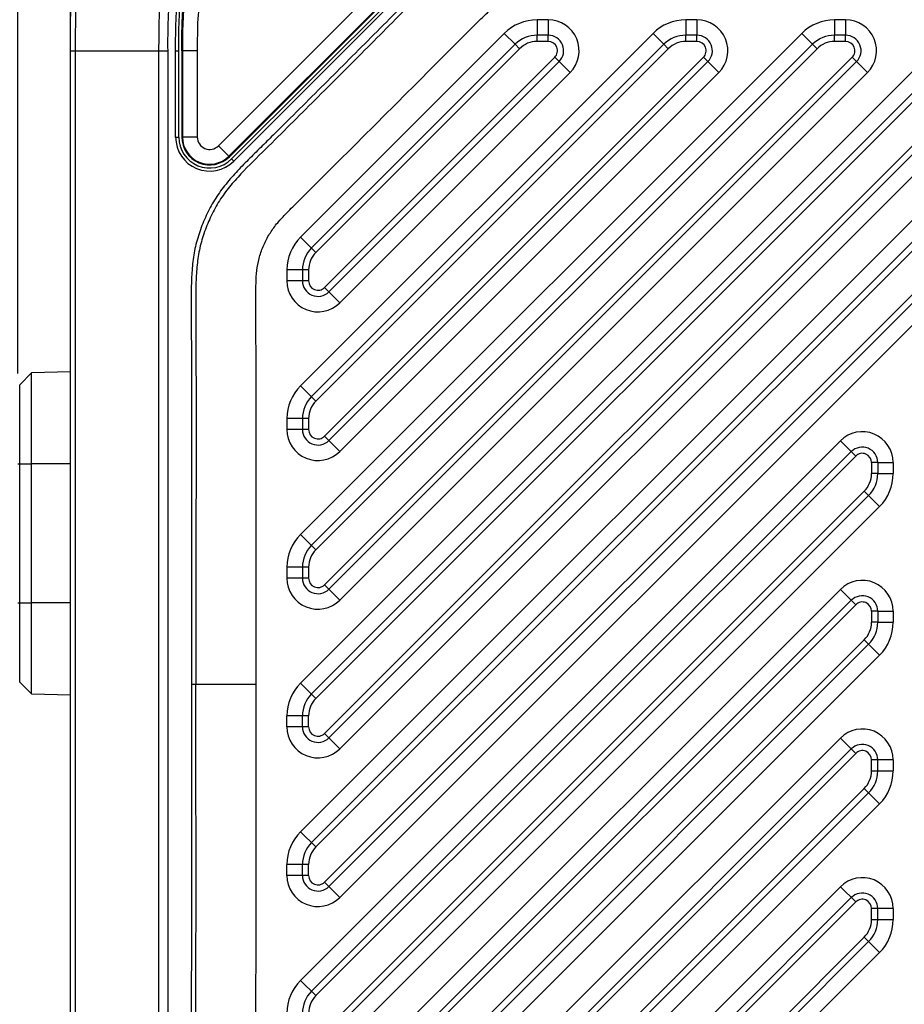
# Model space of a CAD drawing. Header units: millimetres. Extents: x -330 to -25, y 175 to 679.
# Tile 12 of 40: x -179 to -150, y 349 to 381. Entities that reach past the tile are written whole.
import ezdxf

# ---------------------------------------------------------------- set-up
doc = ezdxf.new("R2010")
doc.units = ezdxf.units.MM
doc.header["$LTSCALE"] = 23.1
doc.header["$PDMODE"] = 3
doc.header["$PDSIZE"] = 8
doc.layers.get('0').update_dxf_attribs({"linetype": 'CONTINUOUS'})
doc.layers.get('Defpoints').update_dxf_attribs({"linetype": 'CONTINUOUS'})
for name, color, linetype in [('08_ALL_DRAFTS', 7, 'CONTINUOUS'), ('09_ALL_ROUNDS', 7, 'CONTINUOUS'), ('20_ALL_FEATURES', 7, 'CONTINUOUS'), ('51__DRAFT_DIMS', 7, 'CONTINUOUS')]:
    doc.layers.add(name, color=color, linetype=linetype)
doc.styles.get("Standard").update_dxf_attribs({"font": 'simfang.ttf'})
doc.dimstyles.new('DIMSTYLE_2', dxfattribs={"dimtxt": 3, "dimasz": 3, "dimexe": 2.5, "dimexo": 0.5, "dimgap": 0.75, "dimtad": 1, "dimdsep": 46, "dimtxsty": 'STANDARD', "dimblk": '_FILLED', "dimblk1": '_FILLED', "dimblk2": '_FILLED', "dimcen": 0.09, "dimclrt": 3, "dimazin": 2, "dimtol": 1, "dimtp": 0.1, "dimtm": 0.1, "dimtfac": 1, "dimtofl": 0, "dimtmove": 0, "dimatfit": 3, "dimldrblk": '_FILLED', "dimfxl": 1, "dimtolj": 1, "dimarcsym": 0})
doc.dimstyles.new('DIMSTYLE_8', dxfattribs={"dimtxt": 3, "dimasz": 3, "dimexe": 2.5, "dimexo": 0.5, "dimgap": 0.75, "dimtad": 1, "dimdsep": 46, "dimtxsty": 'STANDARD', "dimblk": '_FILLED', "dimblk1": '_FILLED', "dimblk2": '_FILLED', "dimcen": 0.09, "dimclrt": 3, "dimazin": 2, "dimtp": 0.3, "dimtm": 0.3, "dimtfac": 1, "dimtofl": 0, "dimtmove": 0, "dimatfit": 3, "dimldrblk": '_FILLED', "dimfxl": 1, "dimtolj": 1, "dimarcsym": 0})

# ---------------------------------------------------------------- blocks, each defined once
blk = doc.blocks.new('_FILLED')
at = {"color": 0, "linetype": 'ByBlock'}
blk.add_solid([(0, 0), (-1, 0.167), (-1, -0.167)], dxfattribs=at)
blk = doc.blocks.new('*D310')
at = {"layer": '51__DRAFT_DIMS', "color": 0, "lineweight": -2}
for p, q in [((-179.156, 369.095), (-179.156, 404.813)), ((-135.656, 381.881), (-135.656, 404.813)), ((-176.156, 402.313), (-138.656, 402.313))]:
    blk.add_line(p, q, dxfattribs=at)
at = {"layer": 'Defpoints', "color": 0}
for p in [(-135.656, 402.313), (-135.656, 381.381), (-179.156, 368.595)]:
    blk.add_point(p, dxfattribs=at)
at = {"layer": '51__DRAFT_DIMS', "color": 0, "linetype": 'ByBlock', "lineweight": -2, "xscale": 3, "yscale": 3, "zscale": 3, "rotation": 180}
blk.add_blockref('_FILLED', (-179.156, 402.313), dxfattribs=at)
at = {"layer": '51__DRAFT_DIMS', "color": 0, "linetype": 'ByBlock', "lineweight": -2, "xscale": 3, "yscale": 3, "zscale": 3}
blk.add_blockref('_FILLED', (-135.656, 402.313), dxfattribs=at)
at = {"layer": '51__DRAFT_DIMS', "color": 3, "insert": (-157.503, 407.063), "char_height": 3, "attachment_point": 2, "line_spacing_factor": 0.9}
blk.add_mtext('\\A1;43.5', dxfattribs=at)
blk = doc.blocks.new('*D311')
at = {"layer": '51__DRAFT_DIMS', "color": 0, "lineweight": -2}
for p, q in [((-177.456, 380.04), (-177.456, 396.554)), ((-135.656, 381.881), (-135.656, 396.554)), ((-174.456, 394.054), (-138.656, 394.054))]:
    blk.add_line(p, q, dxfattribs=at)
at = {"layer": 'Defpoints', "color": 0}
for p in [(-135.656, 394.054), (-135.656, 381.381), (-177.456, 379.54)]:
    blk.add_point(p, dxfattribs=at)
at = {"layer": '51__DRAFT_DIMS', "color": 0, "linetype": 'ByBlock', "lineweight": -2, "xscale": 3, "yscale": 3, "zscale": 3, "rotation": 180}
blk.add_blockref('_FILLED', (-177.456, 394.054), dxfattribs=at)
at = {"layer": '51__DRAFT_DIMS', "color": 0, "linetype": 'ByBlock', "lineweight": -2, "xscale": 3, "yscale": 3, "zscale": 3}
blk.add_blockref('_FILLED', (-135.656, 394.054), dxfattribs=at)
at = {"layer": '51__DRAFT_DIMS', "color": 3, "insert": (-156.641, 398.804), "char_height": 3, "attachment_point": 2, "line_spacing_factor": 0.9}
blk.add_mtext('\\A1;41.8', dxfattribs=at)
blk = doc.blocks.new('*D318')
at = {"layer": '51__DRAFT_DIMS', "color": 0, "lineweight": -2}
for p, q in [((-221.156, 379.431), (-221.156, 414.563)), ((-135.656, 387.452), (-135.656, 414.563)), ((-138.656, 412.063), (-218.156, 412.063))]:
    blk.add_line(p, q, dxfattribs=at)
at = {"layer": 'Defpoints', "color": 0}
for p in [(-221.156, 412.063), (-135.656, 386.952), (-221.156, 378.931)]:
    blk.add_point(p, dxfattribs=at)
at = {"layer": '51__DRAFT_DIMS', "color": 0, "linetype": 'ByBlock', "lineweight": -2, "xscale": 3, "yscale": 3, "zscale": 3, "rotation": 180}
blk.add_blockref('_FILLED', (-221.156, 412.063), dxfattribs=at)
at = {"layer": '51__DRAFT_DIMS', "color": 0, "linetype": 'ByBlock', "lineweight": -2, "xscale": 3, "yscale": 3, "zscale": 3}
blk.add_blockref('_FILLED', (-135.656, 412.063), dxfattribs=at)
at = {"layer": '51__DRAFT_DIMS', "color": 3, "insert": (-178.085, 416.813), "char_height": 3, "attachment_point": 2, "line_spacing_factor": 0.9}
blk.add_mtext('\\A1;85.5%%p0.1', dxfattribs=at)

msp = doc.modelspace()

# ---------------------------------------------------------------- linework, layer by layer
at = {"layer": '08_ALL_DRAFTS', "color": 7}
for p, q in [((-179.09731, 368.7362), (-178.71505, 369.11847)), ((-178.71505, 358.73678), (-178.71505, 369.11847)), ((-179.09731, 359.11904), (-178.71505, 358.73678))]:
    msp.add_line(p, q, dxfattribs=at)
at = {"layer": '08_ALL_DRAFTS', "color": 4}
for p, q in [((-179.09731, 366.17762), (-178.71505, 366.17762)), ((-179.09731, 361.67762), (-178.71505, 361.67762))]:
    msp.add_line(p, q, dxfattribs=at)
at = {"layer": '09_ALL_ROUNDS', "color": 7}
for p, q in [((-165.95559, 382.33321), (-172.2487, 376.03855)), ((-162.00994, 380.04023), (-162.36848, 380.04023)), ((-157.20186, 380.04023), (-157.56039, 380.04023)), ((-152.39377, 380.04023), (-152.7523, 380.04023)), ((-163.07562, 379.74731), (-169.66303, 373.15924)), ((-158.26753, 379.74731), (-169.66303, 368.35067)), ((-153.45945, 379.74731), (-169.66303, 363.54211)), ((-169.66303, 358.73354), (-148.65136, 379.74731)), ((-177.45589, 344.87871), (-177.45589, 379.54023)), ((-173.95589, 376.74557), (-173.95589, 379.54023)), ((-169.10232, 371.74001), (-161.65637, 379.1867)), ((-169.10232, 366.93144), (-156.84828, 379.1867)), ((-169.10232, 362.12288), (-152.0402, 379.1867)), ((-147.23211, 379.1867), (-169.10232, 357.31431)), ((-169.66303, 353.92498), (-147.20946, 376.38078)), ((-146.64875, 374.96155), (-169.10232, 352.50575)), ((-169.95589, 372.45217), (-169.95589, 372.09354)), ((-177.45589, 369.15144), (-178.71505, 369.11847)), ((-169.95589, 367.6436), (-169.95589, 367.28498)), ((-169.66303, 349.11641), (-152.20946, 366.57172)), ((-151.35589, 366.21818), (-151.35589, 365.85956)), ((-151.64875, 365.15249), (-169.10232, 347.69718)), ((-169.95589, 362.83504), (-169.95589, 362.47641)), ((-167.93296, 346.03809), (-152.20946, 361.76315)), ((-151.35589, 361.40962), (-151.35589, 361.051)), ((-151.64875, 360.34392), (-166.94298, 345.04817)), ((-178.71505, 358.73678), (-177.45589, 358.70381)), ((-169.95589, 357.66785), (-169.95589, 358.02647)), ((-169.95589, 352.85928), (-169.95589, 353.2179))]:
    msp.add_line(p, q, dxfattribs=at)
at = {"layer": '09_ALL_ROUNDS', "color": 4}
for p, q in [((-165.88487, 382.26251), (-172.17798, 375.96785)), ((-162.36848, 379.84023), (-162.36848, 380.04023)), ((-162.00994, 379.84023), (-162.00994, 380.04023)), ((-157.56039, 379.84023), (-157.56039, 380.04023)), ((-157.20186, 379.84023), (-157.20186, 380.04023)), ((-152.7523, 379.84023), (-152.7523, 380.04023)), ((-152.39377, 379.84023), (-152.39377, 380.04023)), ((-174.05589, 379.54023), (-174.05672, 379.70972)), ((-174.05589, 376.74557), (-174.05584, 379.70972)), ((-162.93419, 379.60589), (-163.07562, 379.74731)), ((-162.00994, 379.84023), (-162.36848, 379.84023)), ((-158.1261, 379.60589), (-158.26753, 379.74731)), ((-157.20186, 379.84023), (-157.56039, 379.84023)), ((-153.31802, 379.60589), (-153.45945, 379.74731)), ((-152.39377, 379.84023), (-152.7523, 379.84023)), ((-177.45589, 379.54023), (-174.30177, 379.54023)), ((-177.29005, 346.80131), (-177.29005, 379.54023)), ((-174.59374, 347.91816), (-174.59374, 379.54023)), ((-174.30177, 347.91816), (-174.30177, 379.54023)), ((-174.05589, 379.54023), (-173.95589, 379.54023)), ((-162.93419, 379.60589), (-169.5216, 373.01782)), ((-158.1261, 379.60589), (-169.5216, 368.20926)), ((-153.31802, 379.60589), (-169.5216, 363.40069)), ((-169.5216, 358.59213), (-148.50993, 379.60589)), ((-169.24375, 371.88142), (-161.7978, 379.32811)), ((-169.24375, 367.07286), (-156.98971, 379.32811)), ((-169.24375, 362.26429), (-152.18163, 379.32811)), ((-147.37354, 379.32811), (-169.24375, 357.45573)), ((-161.7978, 379.32811), (-161.65637, 379.1867)), ((-156.98971, 379.32811), (-156.84828, 379.1867)), ((-152.18163, 379.32811), (-152.0402, 379.1867)), ((-174.05589, 376.74557), (-173.95589, 376.74557)), ((-169.5216, 353.78356), (-147.06803, 376.23937)), ((-172.17798, 375.96785), (-172.2487, 376.03855)), ((-146.79018, 375.10297), (-169.24375, 352.64716)), ((-169.5216, 373.01782), (-170.0166, 373.51277)), ((-170.45589, 372.45217), (-170.45589, 372.09354)), ((-169.75589, 372.45217), (-170.45589, 372.45217)), ((-169.75589, 372.45217), (-169.75589, 372.09354)), ((-169.75589, 372.09354), (-170.45589, 372.09354)), ((-168.74875, 371.38647), (-169.24375, 371.88142)), ((-169.5216, 368.20926), (-170.0166, 368.70421)), ((-170.45589, 367.6436), (-170.45589, 367.28498)), ((-169.75589, 367.6436), (-170.45589, 367.6436)), ((-169.75589, 367.6436), (-169.75589, 367.28498)), ((-169.75589, 367.28498), (-170.45589, 367.28498)), ((-168.74875, 366.57791), (-169.24375, 367.07286)), ((-169.5216, 348.975), (-152.06803, 366.4303)), ((-152.20946, 366.57172), (-152.06803, 366.4303)), ((-177.45589, 366.17762), (-178.71505, 366.17762)), ((-151.55589, 366.21818), (-151.55589, 365.85956)), ((-151.35589, 366.21818), (-151.55589, 366.21818)), ((-151.35589, 365.85956), (-151.55589, 365.85956)), ((-151.79018, 365.2939), (-169.24375, 347.8386)), ((-151.64875, 365.15249), (-151.79018, 365.2939)), ((-169.5216, 363.40069), (-170.0166, 363.89564)), ((-170.45589, 362.83504), (-170.45589, 362.47641)), ((-169.75589, 362.83504), (-170.45589, 362.83504)), ((-169.75589, 362.83504), (-169.75589, 362.47641)), ((-169.75589, 362.47641), (-170.45589, 362.47641)), ((-168.74875, 361.76934), (-169.24375, 362.26429)), ((-177.45589, 361.67762), (-178.71505, 361.67762)), ((-167.79154, 345.89667), (-152.06803, 361.62174)), ((-152.20946, 361.76315), (-152.06803, 361.62174)), ((-151.55589, 361.40962), (-151.55589, 361.051)), ((-151.35589, 361.40962), (-151.55589, 361.40962)), ((-151.35589, 361.051), (-151.55589, 361.051)), ((-151.79018, 360.48534), (-167.08441, 345.18959)), ((-151.64875, 360.34392), (-151.79018, 360.48534)), ((-169.5216, 358.59213), (-170.0166, 359.08708)), ((-170.45589, 357.66785), (-170.45589, 358.02647)), ((-169.75589, 358.02647), (-170.45589, 358.02647)), ((-169.75589, 357.66785), (-169.75589, 358.02647)), ((-169.75589, 357.66785), (-170.45589, 357.66785)), ((-168.74875, 356.96078), (-169.24375, 357.45573)), ((-169.5216, 353.78356), (-170.0166, 354.27851)), ((-170.45589, 352.85928), (-170.45589, 353.2179)), ((-169.75589, 353.2179), (-170.45589, 353.2179)), ((-169.75589, 352.85928), (-169.75589, 353.2179)), ((-169.75589, 352.85928), (-170.45589, 352.85928)), ((-168.74875, 352.15221), (-169.24375, 352.64716)), ((-169.5216, 348.975), (-170.0166, 349.46995))]:
    msp.add_line(p, q, dxfattribs=at)
at = {"layer": '09_ALL_ROUNDS', "color": 7}
for centre, radius, start, end in [((-162.36848, 379.04023), 1, 90, 135.00285), ((-162.00994, 379.54023), 0.5, 315.00285, 90), ((-157.56039, 379.04023), 1, 90, 135.00285), ((-157.20186, 379.54023), 0.5, 315.00285, 90), ((-152.7523, 379.04023), 1, 90, 135.00285), ((-152.39377, 379.54023), 0.5, 315.00285, 90), ((-172.95589, 376.74557), 1, 180, 315.007097), ((-168.95589, 372.45217), 1, 135.00285, 180), ((-169.45589, 372.09354), 0.5, 180, 315.00285), ((-168.95589, 367.6436), 1, 135.00285, 180), ((-169.45589, 367.28498), 0.5, 180, 315.00285), ((-151.85589, 366.21818), 0.5, 0, 135.00285), ((-152.35589, 365.85956), 1, 315.00285, 0), ((-168.95589, 362.83504), 1, 135.00285, 180), ((-169.45589, 362.47641), 0.5, 180, 315.00285), ((-151.85589, 361.40962), 0.5, 0, 135.00285), ((-152.35589, 361.051), 1, 315.00285, 0), ((-168.95589, 358.02647), 1, 135.00285, 180), ((-169.45589, 357.66785), 0.5, 180, 315.00285), ((-168.95589, 353.2179), 1, 135.00285, 180), ((-169.45589, 352.85928), 0.5, 180, 315.00285), ((-168.95589, 348.40934), 1, 135.00285, 180)]:
    msp.add_arc(centre, radius, start, end, dxfattribs=at)
at = {"layer": '09_ALL_ROUNDS', "color": 4}
for centre, radius, start, end in [((-162.36848, 379.04023), 0.8, 90, 135.00285), ((-162.00994, 379.54023), 0.3, 315.00285, 90), ((-157.56039, 379.04023), 0.8, 90, 135.00285), ((-157.20186, 379.54023), 0.3, 315.00285, 90), ((-152.7523, 379.04023), 0.8, 90, 135.00285), ((-152.39377, 379.54023), 0.3, 315.00285, 90), ((-172.95589, 376.74557), 1.1, 180, 315.007097), ((-168.95589, 372.45217), 1.5, 135.00285, 180), ((-168.95589, 372.45217), 0.8, 135.00285, 180), ((-169.45589, 372.09354), 1, 180, 315.00285), ((-169.45589, 372.09354), 0.3, 180, 315.00285), ((-168.95589, 367.6436), 1.5, 135.00285, 180), ((-168.95589, 367.6436), 0.8, 135.00285, 180), ((-169.45589, 367.28498), 1, 180, 315.00285), ((-169.45589, 367.28498), 0.3, 180, 315.00285), ((-151.85589, 366.21818), 0.3, 0, 135.00285), ((-152.35589, 365.85956), 0.8, 315.00285, 0), ((-168.95589, 362.83504), 1.5, 135.00285, 180), ((-168.95589, 362.83504), 0.8, 135.00285, 180), ((-169.45589, 362.47641), 1, 180, 315.00285), ((-169.45589, 362.47641), 0.3, 180, 315.00285), ((-151.85589, 361.40962), 0.3, 0, 135.00285), ((-152.35589, 361.051), 0.8, 315.00285, 0), ((-168.95589, 358.02647), 1.5, 135.00285, 180), ((-168.95589, 358.02647), 0.8, 135.00285, 180), ((-169.45589, 357.66785), 1, 180, 315.00285), ((-169.45589, 357.66785), 0.3, 180, 315.00285), ((-168.95589, 353.2179), 1.5, 135.00285, 180), ((-168.95589, 353.2179), 0.8, 135.00285, 180), ((-169.45589, 352.85928), 1, 180, 315.00285), ((-169.45589, 352.85928), 0.3, 180, 315.00285), ((-168.95589, 348.40934), 1.5, 135.00285, 180), ((-168.95589, 348.40934), 0.8, 135.00285, 180)]:
    msp.add_arc(centre, radius, start, end, dxfattribs=at)
at = {"layer": '09_ALL_ROUNDS', "color": 7}
msp.add_open_spline([(-177.45589, 379.54023), (-177.45589, 380.84677), (-177.42991, 383.44498), (-176.16082, 386.24516), (-173.36064, 387.51426), (-170.76242, 387.54023), (-169.45589, 387.54023)], degree=3, dxfattribs=at)
at = {"layer": '09_ALL_ROUNDS', "color": 4}
for points, knots in [([(-177.29005, 379.54023), (-177.29006, 380.09616), (-177.28713, 380.93028), (-177.22573, 382.04111), (-177.10295, 383.14475), (-176.83335, 384.23573), (-176.32357, 385.22812), (-175.80119, 385.88555), (-175.14376, 386.40794), (-174.15136, 386.91768), (-173.06041, 387.1874), (-171.95676, 387.31001), (-170.84594, 387.3715), (-170.01182, 387.3744), (-169.45589, 387.3744)], [0, 0, 0, 0, 0.12509285, 0.18764263, 0.25019253, 0.37503426, 0.43753621, 0.50000107, 0.56246611, 0.62496681, 0.74980892, 0.81235784, 0.874907, 1, 1, 1, 1]), ([(-174.59374, 379.54023), (-174.59392, 379.90365), (-174.59038, 380.63062), (-174.51128, 381.71901), (-174.28414, 382.60944), (-173.94413, 383.25584), (-173.60043, 383.68478), (-173.1715, 384.02847), (-172.5251, 384.36848), (-171.63467, 384.59563), (-170.54628, 384.67472), (-169.81931, 384.67827), (-169.45589, 384.67809)], [0, 0, 0, 0, 0.125008, 0.25000387, 0.37489058, 0.43745027, 0.49999994, 0.56254967, 0.62510935, 0.74999613, 0.874992, 1, 1, 1, 1]), ([(-174.30177, 379.54023), (-174.30679, 379.88445), (-174.29644, 380.57279), (-174.24124, 381.43379), (-174.10925, 382.11108), (-173.95044, 382.60463), (-173.71573, 383.0681), (-173.39304, 383.47738), (-172.98376, 383.80007), (-172.52028, 384.03479), (-172.02674, 384.1936), (-171.34944, 384.32558), (-170.48845, 384.38078), (-169.80011, 384.39113), (-169.45589, 384.38611)], [0, 0, 0, 0, 0.12494744, 0.24988448, 0.31240423, 0.37494608, 0.43747833, 0.50000006, 0.56252172, 0.62505398, 0.6875958, 0.75011553, 0.87505256, 1, 1, 1, 1]), ([(-174.05584, 379.70972), (-174.05561, 379.92165), (-174.05313, 380.34553), (-174.01841, 380.98072), (-173.9245, 381.61083), (-173.74275, 382.22232), (-173.50313, 382.69914), (-173.25075, 383.04102), (-172.95586, 383.34708), (-172.51684, 383.65289), (-171.92834, 383.90076), (-171.30855, 384.05055), (-170.67572, 384.12032), (-170.0401, 384.14124), (-169.19239, 384.1396), (-168.13277, 384.14043), (-167.28506, 384.14025), (-166.86121, 384.14024)], [0, 0, 0, 0, 0.06251412, 0.12502308, 0.187516, 0.24999176, 0.3124672, 0.34375527, 0.37504019, 0.43748994, 0.49994805, 0.56242264, 0.62491878, 0.68742836, 0.74994263, 0.87497132, 1, 1, 1, 1])]:
    msp.add_open_spline(points, degree=3, knots=knots, dxfattribs=at)
at = {"layer": '09_ALL_ROUNDS', "color": 7}
msp.add_open_spline([(-173.95589, 379.54023), (-173.95589, 380.19681), (-173.95867, 381.54461), (-173.19752, 383.28089), (-171.45772, 384.04326), (-169.63811, 384.03967), (-168.06011, 384.04037), (-167.1285, 384.04023), (-166.66279, 384.04023)], degree=3, knots=[0, 0, 0, 0, 0.18432499, 0.36864998, 0.55297498, 0.73729997, 0.86864998, 1, 1, 1, 1], dxfattribs=at)
at = {"layer": '20_ALL_FEATURES', "color": 7}
for p, q in [((-172.6729, 376.4644), (-166.37928, 382.75803)), ((-172.33433, 376.12583), (-166.04071, 382.41946)), ((-172.31937, 376.11086), (-166.02574, 382.40449)), ((-173.85624, 379.54012), (-173.85589, 376.7472)), ((-173.83507, 379.54013), (-173.83472, 376.7472)), ((-173.35624, 379.54018), (-173.35591, 376.74726)), ((-165.5288, 343.63392), (-152.20946, 356.95459)), ((-151.35589, 356.24243), (-151.35589, 356.60105)), ((-164.53882, 342.64401), (-151.64875, 355.53536)), ((-163.12464, 341.22976), (-152.20946, 352.14602)), ((-151.35589, 351.43387), (-151.35589, 351.79249)), ((-162.13465, 340.23985), (-151.64875, 350.72679))]:
    msp.add_line(p, q, dxfattribs=at)
at = {"layer": '20_ALL_FEATURES', "color": 4}
for p, q in [((-162.36848, 380.54023), (-162.36848, 380.04023)), ((-162.00994, 380.54023), (-162.36848, 380.54023)), ((-162.00994, 380.54023), (-162.00994, 380.04023)), ((-157.56039, 380.54023), (-157.56039, 380.04023)), ((-157.20186, 380.54023), (-157.56039, 380.54023)), ((-157.20186, 380.54023), (-157.20186, 380.04023)), ((-152.7523, 380.54023), (-152.7523, 380.04023)), ((-152.39377, 380.54023), (-152.7523, 380.54023)), ((-152.39377, 380.54023), (-152.39377, 380.04023)), ((-163.42919, 380.10084), (-170.0166, 373.51277)), ((-158.6211, 380.10084), (-170.0166, 368.70421)), ((-153.81302, 380.10084), (-170.0166, 363.89564)), ((-149.00493, 380.10084), (-170.0166, 359.08708)), ((-163.42919, 380.10084), (-163.07562, 379.74731)), ((-158.6211, 380.10084), (-158.26753, 379.74731)), ((-153.81302, 380.10084), (-153.45945, 379.74731)), ((-173.35624, 379.54018), (-173.85624, 379.54012)), ((-161.3028, 378.83316), (-161.65637, 379.1867)), ((-156.49471, 378.83316), (-156.84828, 379.1867)), ((-151.68663, 378.83316), (-152.0402, 379.1867)), ((-168.74875, 371.38647), (-161.3028, 378.83316)), ((-168.74875, 366.57791), (-156.49471, 378.83316)), ((-168.74875, 361.76934), (-151.68663, 378.83316)), ((-168.74875, 356.96078), (-146.87854, 378.83316)), ((-173.35591, 376.74726), (-173.85589, 376.7472)), ((-172.67291, 376.4644), (-172.31937, 376.11086)), ((-147.56303, 376.73432), (-170.0166, 354.27851)), ((-168.74875, 352.15221), (-146.29518, 374.60802)), ((-179.09731, 359.11904), (-179.09731, 368.7362)), ((-152.56303, 366.92525), (-170.0166, 349.46995)), ((-152.20946, 366.57172), (-152.56303, 366.92525)), ((-179.15589, 366.17762), (-179.09731, 366.17762)), ((-151.35589, 366.21818), (-150.85589, 366.21818)), ((-150.85589, 366.21818), (-150.85589, 365.85956)), ((-151.35589, 365.85956), (-150.85589, 365.85956)), ((-151.64875, 365.15249), (-151.29518, 364.79895)), ((-168.74875, 347.34365), (-151.29518, 364.79895)), ((-152.56303, 362.11669), (-168.28653, 346.39162)), ((-152.20946, 361.76315), (-152.56303, 362.11669)), ((-179.15589, 361.67762), (-179.09731, 361.67762)), ((-151.35589, 361.40962), (-150.85589, 361.40962)), ((-150.85589, 361.40962), (-150.85589, 361.051)), ((-151.35589, 361.051), (-150.85589, 361.051)), ((-151.64875, 360.34392), (-151.29518, 359.99039)), ((-166.58941, 344.69464), (-151.29518, 359.99039)), ((-171.45598, 359.04023), (-173.54586, 359.04023)), ((-152.56303, 357.30812), (-165.88234, 343.98749)), ((-152.06803, 356.81317), (-152.56303, 357.30812)), ((-165.38736, 343.49252), (-152.06804, 356.81317)), ((-151.55589, 356.24243), (-151.55589, 356.60107)), ((-150.85589, 356.60105), (-151.55589, 356.60105)), ((-150.85589, 356.60105), (-150.85589, 356.24243)), ((-151.55589, 356.24243), (-150.85589, 356.24243)), ((-151.79018, 355.67677), (-164.68024, 342.78542)), ((-151.29518, 355.18182), (-151.79018, 355.67677)), ((-151.29518, 355.18182), (-164.18525, 342.29048)), ((-163.47821, 341.5833), (-152.56303, 352.49956)), ((-152.06803, 352.00461), (-152.56303, 352.49956)), ((-162.9832, 341.08836), (-152.06804, 352.00461)), ((-151.55589, 351.43387), (-151.55589, 351.7925)), ((-150.85589, 351.79249), (-151.55589, 351.79249)), ((-150.85589, 351.79249), (-150.85589, 351.43387)), ((-151.55589, 351.43387), (-150.85589, 351.43387)), ((-151.79018, 350.86821), (-162.27608, 340.38126)), ((-151.29518, 350.37326), (-151.79018, 350.86821)), ((-151.29518, 350.37326), (-161.78108, 339.88631))]:
    msp.add_line(p, q, dxfattribs=at)
for centre, radius, start, end in [((-162.36848, 379.04023), 1.5, 90, 135.00285), ((-162.00994, 379.54023), 1, 315.00285, 90), ((-157.56039, 379.04023), 1.5, 90, 135.00285), ((-157.20186, 379.54023), 1, 315.00285, 90), ((-152.7523, 379.04023), 1.5, 90, 135.00285), ((-152.39377, 379.54023), 1, 315.00285, 90), ((-151.85589, 366.21818), 1, 0.000009, 135.002829), ((-152.35589, 365.85956), 1.5, 315.002858, 0), ((-151.85589, 361.40962), 1, 0.000006, 135.00285), ((-152.35589, 361.051), 1.5, 315.002859, 0), ((-151.85589, 356.60105), 1, 0, 135.00285), ((-151.85589, 356.60105), 0.3, 0.003309, 135.003589), ((-152.35589, 356.24243), 0.8, 315.002852, 359.999989), ((-152.35589, 356.24243), 1.5, 315.00285, 0), ((-151.85589, 351.79249), 1, 0, 135.00285), ((-151.85589, 351.79249), 0.3, 0.003309, 135.003589), ((-152.35589, 351.43387), 0.8, 315.002852, 359.999989), ((-152.35589, 351.43387), 1.5, 315.00285, 0)]:
    msp.add_arc(centre, radius, start, end, dxfattribs=at)
at = {"layer": '20_ALL_FEATURES', "color": 7}
for centre, radius, start, end in [((-172.95582, 376.74731), 0.90012, 180.007097, 315), ((-172.95582, 376.74731), 0.87896, 180.007097, 315), ((-172.95582, 376.74731), 0.4001, 180.007097, 315), ((-151.85589, 356.60105), 0.5, 0, 135.00285), ((-152.35589, 356.24243), 1, 315.00285, 0), ((-151.85589, 351.79249), 0.5, 0, 135.00285), ((-152.35589, 351.43387), 1, 315.00285, 0)]:
    msp.add_arc(centre, radius, start, end, dxfattribs=at)
for points, knots in [([(-173.85624, 379.54012), (-173.85627, 379.82338), (-173.85593, 380.40307), (-173.80255, 381.13816), (-173.6835, 381.74081), (-173.53377, 382.20409), (-173.30304, 382.65525), (-172.9781, 383.06166), (-172.57177, 383.3867), (-172.12067, 383.61754), (-171.65743, 383.76738), (-171.05481, 383.88658), (-170.31973, 383.94015), (-169.74004, 383.94063), (-169.45678, 383.94067)], [0, 0, 0, 0, 0.11431044, 0.23398036, 0.29662954, 0.36181717, 0.42985231, 0.49999987, 0.57014734, 0.63818315, 0.70337034, 0.76601966, 0.88568955, 1, 1, 1, 1]), ([(-169.45678, 383.9195), (-169.7652, 383.91946), (-170.38211, 383.91881), (-171.30499, 383.84122), (-172.0571, 383.6365), (-172.60021, 383.33892), (-172.96027, 383.04382), (-173.25529, 382.68368), (-173.55273, 382.1405), (-173.75725, 381.38834), (-173.83461, 380.46545), (-173.83511, 379.84854), (-173.83507, 379.54013)], [0, 0, 0, 0, 0.12507652, 0.2500924, 0.37493162, 0.4374671, 0.50000155, 0.56253503, 0.62507097, 0.74990967, 0.87492389, 1, 1, 1, 1]), ([(-169.45672, 383.44067), (-169.80865, 383.44062), (-170.46181, 383.44042), (-171.36246, 383.34337), (-171.99594, 383.13579), (-172.38828, 382.89602), (-172.62302, 382.6934), (-172.8235, 382.45627), (-173.06036, 382.06038), (-173.2635, 381.42416), (-173.3561, 380.52997), (-173.35628, 379.88446), (-173.35624, 379.54018)], [0, 0, 0, 0, 0.15885393, 0.29467571, 0.40749265, 0.45595822, 0.50136563, 0.54687125, 0.59553266, 0.70875192, 0.84460532, 1, 1, 1, 1])]:
    msp.add_open_spline(points, degree=3, knots=knots, dxfattribs=at)
at = {"layer": '20_ALL_FEATURES', "color": 4}
for points, knots in [([(-155.85588, 383.63042), (-156.23391, 383.63051), (-156.98996, 383.6304), (-158.12404, 383.62877), (-159.0691, 383.62816), (-159.82516, 383.62922), (-160.39219, 383.63052), (-160.95923, 383.63483), (-161.52624, 383.63953), (-162.09339, 383.63097), (-162.6593, 383.58851), (-163.2192, 383.48962), (-163.75974, 383.31391), (-164.28056, 383.08793), (-164.7736, 382.80447), (-165.22276, 382.45649), (-165.64363, 382.07618), (-166.04587, 381.67636), (-166.57698, 381.1383), (-167.24283, 380.46762), (-168.04274, 379.66371), (-168.84402, 378.86115), (-169.64651, 378.05981), (-170.31623, 377.39301), (-170.8528, 376.86037), (-171.25513, 376.46077), (-171.65937, 376.06314), (-172.0562, 375.65794), (-172.43304, 375.23384), (-172.77187, 374.77749), (-173.04412, 374.27834), (-173.26284, 373.75448), (-173.42737, 373.21023), (-173.51411, 372.64843), (-173.54933, 372.08218), (-173.55669, 371.51508), (-173.55133, 370.94806), (-173.54811, 370.19201), (-173.54533, 369.24695), (-173.54396, 368.11287), (-173.54387, 366.97879), (-173.54459, 365.84471), (-173.54555, 364.71063), (-173.54637, 363.19853), (-173.54625, 361.30839), (-173.54619, 359.79629), (-173.54605, 359.04023)], [0, 0, 0, 0, 0.03125059, 0.06250119, 0.09375175, 0.10937708, 0.12500246, 0.14062744, 0.1562535, 0.17187846, 0.18750491, 0.20312578, 0.21874926, 0.23437491, 0.24999709, 0.26561998, 0.28124583, 0.29687086, 0.31249655, 0.34374701, 0.37499759, 0.40624818, 0.43749878, 0.46874938, 0.48437469, 0.49999982, 0.51562563, 0.53125041, 0.54687658, 0.56249933, 0.57812084, 0.59374677, 0.6093705, 0.62499315, 0.64061804, 0.65624349, 0.67186877, 0.68749406, 0.71874466, 0.74999525, 0.78124585, 0.81249644, 0.84374703, 0.87499763, 0.93749881, 1, 1, 1, 1]), ([(-155.85591, 383.4825), (-156.23312, 383.48252), (-156.98758, 383.48208), (-158.11935, 383.48083), (-159.06256, 383.48), (-159.81723, 383.48119), (-160.38332, 383.48296), (-160.94909, 383.48556), (-161.51327, 383.49277), (-162.07491, 383.48278), (-162.63155, 383.44259), (-163.18002, 383.34683), (-163.70834, 383.17461), (-164.2174, 382.95386), (-164.69938, 382.67604), (-165.13862, 382.33318), (-165.55327, 381.95752), (-165.95259, 381.56071), (-166.48143, 381.02403), (-167.14625, 380.35495), (-167.94452, 379.55248), (-168.7443, 378.75152), (-169.54515, 377.95164), (-170.34769, 377.15339), (-171.14897, 376.35612), (-171.82072, 375.69858), (-172.31851, 375.14091), (-172.64999, 374.69321), (-172.91518, 374.20451), (-173.12766, 373.69198), (-173.28712, 373.15936), (-173.36878, 372.60841), (-173.40233, 372.05069), (-173.40848, 371.48834), (-173.40311, 370.92385), (-173.40028, 370.16937), (-173.39718, 369.22611), (-173.39589, 368.09423), (-173.39581, 366.9624), (-173.39657, 365.83061), (-173.39745, 364.69887), (-173.39838, 363.18991), (-173.39833, 361.3037), (-173.39797, 359.79473), (-173.39783, 359.04023)], [0, 0, 0, 0, 0.03138494, 0.06277179, 0.09416368, 0.10986119, 0.12556122, 0.14126266, 0.15693403, 0.17250403, 0.18798687, 0.20333002, 0.21869294, 0.2341029, 0.24943518, 0.26483296, 0.28036385, 0.29597109, 0.31166281, 0.3430546, 0.37444619, 0.40583771, 0.43722924, 0.46862084, 0.50001241, 0.53128556, 0.54679709, 0.56216868, 0.57751413, 0.59292721, 0.60827387, 0.62363914, 0.63914716, 0.6547364, 0.67041964, 0.68611648, 0.71750911, 0.74890032, 0.78029017, 0.81167868, 0.84306579, 0.87445223, 0.93722557, 1, 1, 1, 1]), ([(-171.45598, 359.04023), (-171.45606, 359.76131), (-171.45626, 361.20255), (-171.45627, 363.00336), (-171.45591, 364.44236), (-171.45541, 365.5206), (-171.45497, 366.59939), (-171.45484, 367.68029), (-171.45533, 368.76496), (-171.45644, 369.67195), (-171.45797, 370.40067), (-171.45925, 370.94977), (-171.46155, 371.48823), (-171.461, 371.98304), (-171.44162, 372.42619), (-171.3635, 372.82669), (-171.23468, 373.20934), (-171.05419, 373.57028), (-170.82466, 373.90832), (-170.52315, 374.23588), (-170.17223, 374.58784), (-169.78908, 374.96812), (-169.4001, 375.35546), (-168.88504, 375.86844), (-168.2449, 376.50693), (-167.47943, 377.27166), (-166.71521, 378.03649), (-165.94917, 378.80442), (-165.3085, 379.44788), (-164.7934, 379.96558), (-164.41826, 380.34367), (-164.07454, 380.68439), (-163.7471, 380.97001), (-163.40438, 381.18495), (-163.0368, 381.35476), (-162.71347, 381.45201), (-162.45262, 381.50345), (-162.25449, 381.527), (-162.04263, 381.53915), (-161.71667, 381.54613), (-161.27507, 381.54407), (-160.72864, 381.54175), (-160.17898, 381.54035), (-159.63324, 381.53954), (-158.91103, 381.53915), (-158.01185, 381.53958), (-156.93388, 381.54043), (-156.21551, 381.54058), (-155.85594, 381.5406)], [0, 0, 0, 0, 0.06553424, 0.13098528, 0.16366439, 0.19631526, 0.22897994, 0.26170863, 0.29455151, 0.32755876, 0.34413973, 0.36078062, 0.37746399, 0.39307267, 0.40576575, 0.41770116, 0.43002492, 0.44235084, 0.45426716, 0.46702829, 0.48273802, 0.49945336, 0.51608491, 0.53262898, 0.56551973, 0.59825568, 0.63096691, 0.66378349, 0.69683548, 0.71349041, 0.73015676, 0.74523956, 0.75748332, 0.76955293, 0.7818676, 0.79418307, 0.80013251, 0.80601569, 0.81229954, 0.81941227, 0.83564439, 0.85243118, 0.86907486, 0.8855995, 0.90203036, 0.93471174, 0.96732076, 1, 1, 1, 1]), ([(-173.54605, 359.04023), (-173.54616, 358.30795), (-173.54659, 356.8434), (-173.54529, 355.0127), (-173.54412, 353.54814), (-173.54383, 352.44972), (-173.54432, 351.35131), (-173.54719, 350.25286), (-173.54915, 349.15456), (-173.56135, 348.23894), (-173.52477, 347.5073), (-173.45614, 346.96137), (-173.31645, 346.42865), (-173.11825, 345.91575), (-172.87478, 345.42228), (-172.5685, 344.96461), (-172.21464, 344.54391), (-171.83808, 344.14394), (-171.44855, 343.75672), (-171.05795, 343.37065), (-170.66873, 342.98316), (-170.14917, 342.46713), (-169.50055, 341.82125), (-168.7227, 341.04571), (-167.94558, 340.26942), (-167.16911, 339.49249), (-166.39334, 338.71487), (-165.61823, 337.93658), (-164.97287, 337.28745), (-164.45677, 336.76795), (-164.07128, 336.37677), (-163.67957, 335.9917), (-163.27192, 335.62339), (-162.83736, 335.28585), (-162.36157, 335.00847), (-161.85872, 334.78596), (-161.42413, 334.63947), (-161.06745, 334.55555), (-160.70603, 334.49545), (-160.24955, 334.45504), (-159.70037, 334.44056), (-159.15115, 334.44576), (-158.60197, 334.45075), (-157.86968, 334.4519), (-156.95434, 334.45189), (-156.22206, 334.45045), (-155.85592, 334.45017)], [0, 0, 0, 0, 0.06250119, 0.12500238, 0.15625297, 0.18750356, 0.21875416, 0.25000474, 0.28125535, 0.31250496, 0.32812982, 0.34375337, 0.35937513, 0.37499987, 0.39062313, 0.40624342, 0.42186839, 0.43749384, 0.45311917, 0.46874453, 0.48436981, 0.49999511, 0.5312457, 0.5624963, 0.59374689, 0.62499748, 0.65624808, 0.68749867, 0.71874928, 0.73437456, 0.74999982, 0.76562539, 0.78125034, 0.79687445, 0.8124963, 0.82812099, 0.84374434, 0.85155855, 0.8593724, 0.87499755, 0.89062277, 0.90624824, 0.92187347, 0.93749884, 0.9687494, 1, 1, 1, 1]), ([(-155.85587, 334.59825), (-156.20368, 334.59851), (-156.89856, 334.5993), (-157.76648, 334.60069), (-158.45915, 334.59839), (-158.98091, 334.59672), (-159.51523, 334.58912), (-160.07775, 334.59531), (-160.67962, 334.6348), (-161.31381, 334.75016), (-161.93985, 334.97447), (-162.53321, 335.26264), (-163.05153, 335.62832), (-163.49847, 336.02442), (-163.90193, 336.41603), (-164.27758, 336.79815), (-164.64672, 337.16856), (-165.13578, 337.66163), (-165.74886, 338.27731), (-166.48463, 339.01616), (-167.22092, 339.75388), (-167.95791, 340.49105), (-168.6955, 341.22768), (-169.43377, 341.96355), (-170.04912, 342.57664), (-170.54229, 343.06622), (-170.91185, 343.43386), (-171.28451, 343.80325), (-171.66908, 344.18358), (-172.06446, 344.59757), (-172.45978, 345.06015), (-172.80837, 345.59707), (-173.07861, 346.19728), (-173.28248, 346.82519), (-173.37396, 347.45444), (-173.40417, 348.04568), (-173.4083, 348.6), (-173.40279, 349.13246), (-173.40053, 349.829), (-173.39711, 350.69703), (-173.39635, 351.73858), (-173.39565, 352.78099), (-173.39629, 353.8236), (-173.39748, 355.21452), (-173.39839, 356.95344), (-173.39831, 358.34464), (-173.3982, 359.04023)], [0, 0, 0, 0, 0.0298853, 0.05970661, 0.0745748, 0.08940305, 0.10453819, 0.12048963, 0.13772984, 0.15631846, 0.17565542, 0.19469432, 0.21282618, 0.22995114, 0.2459719, 0.26113134, 0.27599224, 0.29090451, 0.32080396, 0.35064805, 0.38049893, 0.4103612, 0.44021361, 0.47006904, 0.49992618, 0.51485073, 0.5297784, 0.54471693, 0.55993667, 0.57624962, 0.59389917, 0.61214813, 0.63103013, 0.65031806, 0.66866968, 0.68547043, 0.70116844, 0.71629172, 0.73122515, 0.76101766, 0.79087676, 0.82071926, 0.8505851, 0.88046243, 0.94023229, 1, 1, 1, 1]), ([(-155.85591, 336.54186), (-156.20352, 336.54214), (-156.89956, 336.54365), (-157.94538, 336.54418), (-158.81514, 336.54112), (-159.49859, 336.53321), (-159.97953, 336.53806), (-160.4197, 336.56427), (-160.81737, 336.63846), (-161.17807, 336.76951), (-161.52998, 336.93472), (-161.86811, 337.17359), (-162.20001, 337.4727), (-162.54565, 337.80858), (-163.02474, 338.29369), (-163.6358, 338.90962), (-164.37223, 339.65022), (-165.10907, 340.38939), (-166.09253, 341.37458), (-167.07692, 342.35871), (-168.06266, 343.34136), (-168.80241, 344.07802), (-169.41934, 344.69125), (-169.91108, 345.17861), (-170.26836, 345.53218), (-170.59453, 345.87286), (-170.88209, 346.20079), (-171.10345, 346.54393), (-171.25947, 346.89974), (-171.38242, 347.26842), (-171.43994, 347.67675), (-171.46108, 348.12772), (-171.46432, 348.61704), (-171.45904, 349.12774), (-171.45737, 349.64778), (-171.45542, 350.1704), (-171.45323, 350.86705), (-171.4526, 351.73746), (-171.4517, 353.12914), (-171.45362, 354.86815), (-171.45462, 356.95433), (-171.45457, 358.34492), (-171.45445, 359.04023)], [0, 0, 0, 0, 0.03272794, 0.06553398, 0.0984669, 0.11461814, 0.12988471, 0.14374741, 0.15609105, 0.16780786, 0.17979377, 0.19258763, 0.20660571, 0.22183446, 0.23796224, 0.2707975, 0.30352416, 0.33629671, 0.36906424, 0.43458871, 0.46735267, 0.50011101, 0.5328833, 0.54925026, 0.56529831, 0.58020436, 0.59366132, 0.60630156, 0.61846098, 0.63016561, 0.64277228, 0.65712416, 0.67266741, 0.68883469, 0.70521153, 0.72162965, 0.73804187, 0.77080325, 0.80358016, 0.86907248, 0.93453494, 1, 1, 1, 1])]:
    msp.add_open_spline(points, degree=3, knots=knots, dxfattribs=at)

# ---------------------------------------------------------------- dimensions: what is measured, and where the dimension line sits
at = {"layer": '51__DRAFT_DIMS', "color": 4}
dim = msp.add_linear_dim(base=(-221.15589, 412.06341), p1=(-135.65589, 386.95232), p2=(-221.15589, 378.93093), angle=180, dimstyle='DIMSTYLE_2', dxfattribs=at)
dim.commit()
dim.dimension.update_dxf_attribs({"geometry": '*D318', "text_midpoint": (-178.085, 412.06341), "dimtype": 160})
for base, p1, picture, middle in [((-135.65589, 402.31341), (-179.15589, 368.59478), '*D310', (-157.50257, 402.31341)), ((-135.65589, 394.05398), (-177.45589, 379.54023), '*D311', (-156.64085, 394.05398))]:
    dim = msp.add_linear_dim(base=base, p1=p1, p2=(-135.65589, 381.38105), dimstyle='DIMSTYLE_8', dxfattribs=at)
    dim.commit()
    dim.dimension.update_dxf_attribs({"geometry": picture, "text_midpoint": middle, "dimtype": 160})

doc.saveas('drawing.dxf')
